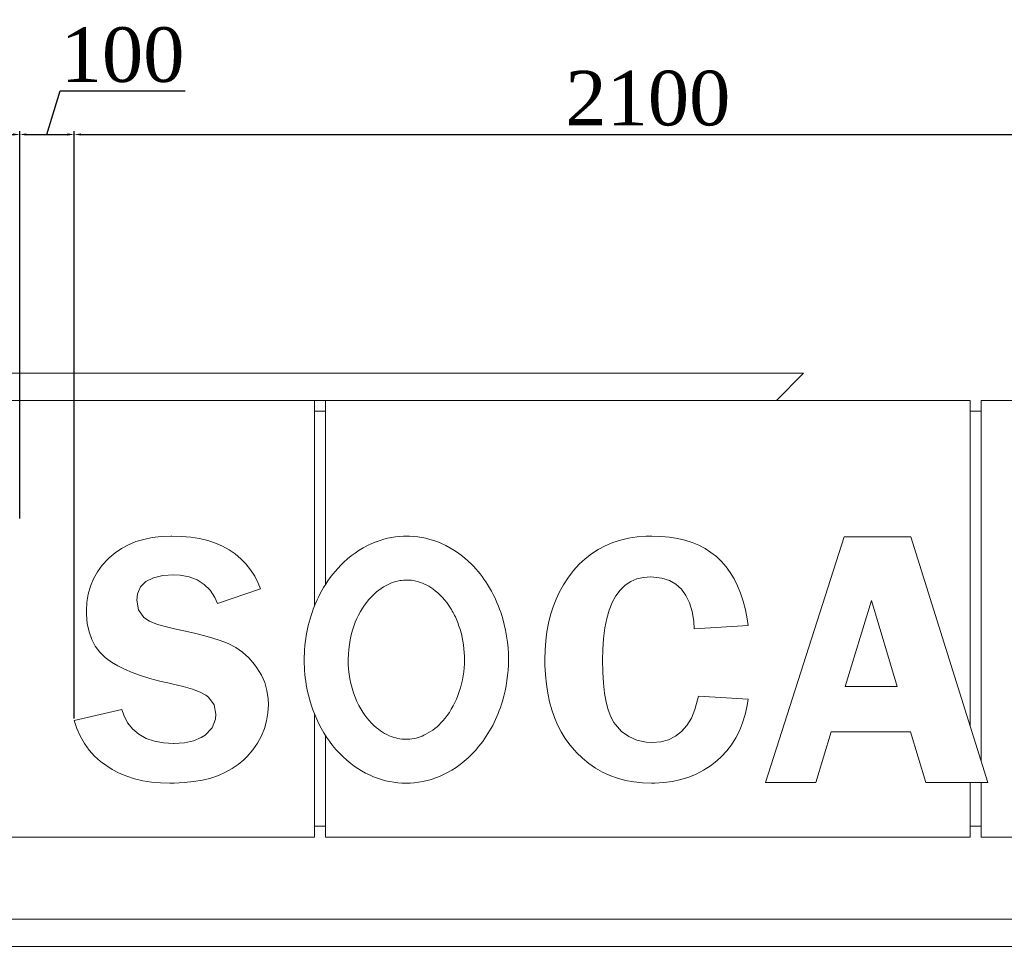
# Model space of a CAD drawing. Header units: feet. Extents: x 1874736 to 1903466, y 4612121 to 4660828.
# Tile 15 of 16: x 1890110 to 1891912, y 4659131 to 4660828. Entities that reach past the tile are written whole.
import ezdxf

# ---------------------------------------------------------------- set-up
doc = ezdxf.new("R2010")
doc.units = ezdxf.units.FT
doc.header["$MEASUREMENT"] = 0
doc.header["$PDMODE"] = 98
doc.header["$PDSIZE"] = 0.3
doc.styles.get("Standard").update_dxf_attribs({"font": 'times.ttf'})
doc.dimstyles.new('ISO-25', dxfattribs={"dimscale": 15, "dimtxt": 20, "dimasz": 2.5, "dimexe": 1.25, "dimexo": 0.625, "dimgap": 3, "dimtad": 1, "dimdec": 0, "dimtxsty": 'Standard', "dimcen": 2.5, "dimadec": 0, "dimazin": 0, "dimtfac": 1, "dimtdec": 0, "dimtmove": 0, "dimatfit": 3, "dimfxl": 1.25, "dimarcsym": 0})

# ---------------------------------------------------------------- blocks, each defined once
blk = doc.blocks.new('*D4950')
at = {"color": 0, "lineweight": -2, "transparency": 16777216}
for p, q in [((1889409.6, 4660132.7), (1889409.6, 4660623.8)), ((1889422.1, 4660617.5), (1890097.1, 4660617.5)), ((1890109.6, 4659914.4), (1890109.6, 4660623.8))]:
    blk.add_line(p, q, dxfattribs=at)
at = {"color": 0, "lineweight": 30, "transparency": 16777216}
for points in [[(1889422.1, 4660619.6), (1889422.1, 4660615.5), (1889409.6, 4660617.5)], [(1890097.1, 4660619.6), (1890097.1, 4660615.5), (1890109.6, 4660617.5)]]:
    blk.add_solid(points, dxfattribs=at)
at = {"layer": 'Defpoints', "color": 0, "lineweight": 30, "transparency": 16777216}
for p in [(1890109.6, 4660617.5), (1889409.6, 4660129.6), (1890109.6, 4659911.3)]:
    blk.add_point(p, dxfattribs=at)
at = {"color": 0, "lineweight": 5, "transparency": 16777216, "insert": (1889759.6, 4660683.6), "char_height": 100, "attachment_point": 5}
blk.add_mtext('700', dxfattribs=at)
blk = doc.blocks.new('*D4951')
at = {"color": 0, "lineweight": -2, "transparency": 16777216}
for p, q in [((1890159.6, 4660617.5), (1890183.5, 4660697.2)), ((1890183.5, 4660697.2), (1890412.4, 4660697.2)), ((1890109.6, 4659914.4), (1890109.6, 4660623.8)), ((1890122.1, 4660617.5), (1890197.1, 4660617.5)), ((1890209.6, 4659547.6), (1890209.6, 4660623.8))]:
    blk.add_line(p, q, dxfattribs=at)
at = {"color": 0, "lineweight": 30, "transparency": 16777216}
for points in [[(1890122.1, 4660619.6), (1890122.1, 4660615.5), (1890109.6, 4660617.5)], [(1890197.1, 4660619.6), (1890197.1, 4660615.5), (1890209.6, 4660617.5)]]:
    blk.add_solid(points, dxfattribs=at)
at = {"layer": 'Defpoints', "color": 0, "lineweight": 30, "transparency": 16777216}
for p in [(1890209.6, 4660617.5), (1890109.6, 4659911.3), (1890209.6, 4659544.4)]:
    blk.add_point(p, dxfattribs=at)
at = {"color": 0, "lineweight": 5, "transparency": 16777216, "insert": (1890298, 4660763), "char_height": 100, "attachment_point": 5}
blk.add_mtext('100', dxfattribs=at)
blk = doc.blocks.new('*D4952')
at = {"color": 0, "lineweight": -2, "transparency": 16777216}
for p, q in [((1890209.6, 4659547.6), (1890209.6, 4660623.8)), ((1890222.1, 4660617.5), (1892297.1, 4660617.5)), ((1892309.6, 4659433.8), (1892309.6, 4660623.8))]:
    blk.add_line(p, q, dxfattribs=at)
at = {"color": 0, "lineweight": 30, "transparency": 16777216}
for points in [[(1890222.1, 4660619.6), (1890222.1, 4660615.5), (1890209.6, 4660617.5)], [(1892297.1, 4660619.6), (1892297.1, 4660615.5), (1892309.6, 4660617.5)]]:
    blk.add_solid(points, dxfattribs=at)
at = {"layer": 'Defpoints', "color": 0, "lineweight": 30, "transparency": 16777216}
for p in [(1892309.6, 4660617.5), (1890209.6, 4659544.4), (1892309.6, 4659430.6)]:
    blk.add_point(p, dxfattribs=at)
at = {"color": 0, "lineweight": 5, "transparency": 16777216, "insert": (1891259.6, 4660683.4), "char_height": 100, "attachment_point": 5}
blk.add_mtext('2100', dxfattribs=at)

msp = doc.modelspace()

# ---------------------------------------------------------------- linework, layer by layer
at = {"color": 0, "linetype": 'Continuous', "lineweight": 0, "extrusion": (0, 1, 0)}
for p, q in [((1889928.4, 4660180.6, -26089.3), (1891544.8, 4660180.6, -26089.3)), ((1891494.8, 4660130.6, -26089.3), (1891544.8, 4660180.6, -26089.3)), ((1889924.8, 4660130.6, -26089.3), (1890649.6, 4660130.6, -26089.3)), ((1890649.6, 4660130.6, -26089.3), (1890669.6, 4660130.6, -26089.3)), ((1890649.6, 4659754.7, -26089.3), (1890649.6, 4660130.6, -26089.3)), ((1890669.6, 4660130.6, -26089.3), (1890669.6, 4659793.6, -26089.3)), ((1890669.6, 4660130.6, -26089.3), (1891849.6, 4660130.6, -26089.3)), ((1891849.6, 4659533, -26089.3), (1891849.6, 4660130.6, -26089.3)), ((1891869.6, 4660130.6, -26089.3), (1891869.6, 4659469, -26089.3)), ((1891869.6, 4660130.6, -26089.3), (1893049.6, 4660130.6, -26089.3)), ((1890649.6, 4660110.6, -26089.3), (1890669.6, 4660110.6, -26089.3)), ((1891849.6, 4660110.6, -26089.3), (1891869.6, 4660110.6, -26089.3)), ((1890336.7, 4659876, -26089.3), (1890322.2, 4659871.8, -26089.3)), ((1890352.3, 4659879.2, -26089.3), (1890336.7, 4659876, -26089.3)), ((1890368.8, 4659881.3, -26089.3), (1890352.3, 4659879.2, -26089.3)), ((1890386.3, 4659882, -26089.3), (1890368.8, 4659881.3, -26089.3)), ((1890388.1, 4659882, -26089.3), (1890386.3, 4659882, -26089.3)), ((1890406, 4659881.4, -26089.3), (1890388.1, 4659882, -26089.3)), ((1890423, 4659879.9, -26089.3), (1890406, 4659881.4, -26089.3)), ((1890438.9, 4659877.4, -26089.3), (1890423, 4659879.9, -26089.3)), ((1890453.9, 4659873.7, -26089.3), (1890438.9, 4659877.4, -26089.3)), ((1891224.4, 4659878.1, -26089.3), (1891209.4, 4659874.6, -26089.3)), ((1891240.2, 4659880.6, -26089.3), (1891224.4, 4659878.1, -26089.3)), ((1891256.7, 4659881.8, -26089.3), (1891240.2, 4659880.6, -26089.3)), ((1891267.1, 4659882, -26089.3), (1891256.7, 4659881.8, -26089.3)), ((1891283.4, 4659881.5, -26089.3), (1891267.1, 4659882, -26089.3)), ((1891298.9, 4659880.2, -26089.3), (1891283.4, 4659881.5, -26089.3)), ((1891313.6, 4659877.8, -26089.3), (1891298.9, 4659880.2, -26089.3)), ((1891327.5, 4659874.5, -26089.3), (1891313.6, 4659877.8, -26089.3)), ((1891619, 4659880.6, -26089.3), (1891474.7, 4659430.6, -26089.3)), ((1891740.9, 4659880.6, -26089.3), (1891619, 4659880.6, -26089.3)), ((1891881.7, 4659430.6, -26089.3), (1891740.9, 4659880.6, -26089.3)), ((1890296, 4659859.3, -26089.3), (1890284.2, 4659851.4, -26089.3)), ((1890308.7, 4659866.2, -26089.3), (1890296, 4659859.3, -26089.3)), ((1890322.2, 4659871.8, -26089.3), (1890308.7, 4659866.2, -26089.3)), ((1890467.8, 4659869.1, -26089.3), (1890453.9, 4659873.7, -26089.3)), ((1890480.8, 4659863.5, -26089.3), (1890467.8, 4659869.1, -26089.3)), ((1890493, 4659856.8, -26089.3), (1890480.8, 4659863.5, -26089.3)), ((1891181.6, 4659864.3, -26089.3), (1891168.7, 4659857.6, -26089.3)), ((1891195.2, 4659870.1, -26089.3), (1891181.6, 4659864.3, -26089.3)), ((1891209.4, 4659874.6, -26089.3), (1891195.2, 4659870.1, -26089.3)), ((1891340.6, 4659870.2, -26089.3), (1891327.5, 4659874.5, -26089.3)), ((1891352.9, 4659865.2, -26089.3), (1891340.6, 4659870.2, -26089.3)), ((1891364.4, 4659859.2, -26089.3), (1891352.9, 4659865.2, -26089.3)), ((1891375.1, 4659852.2, -26089.3), (1891364.4, 4659859.2, -26089.3)), ((1890271.5, 4659840.5, -26089.3), (1890260.8, 4659828.8, -26089.3)), ((1890273.4, 4659842.2, -26089.3), (1890271.5, 4659840.5, -26089.3)), ((1890284.2, 4659851.4, -26089.3), (1890273.4, 4659842.2, -26089.3)), ((1890504.2, 4659849.2, -26089.3), (1890493, 4659856.8, -26089.3)), ((1890514.4, 4659840.6, -26089.3), (1890504.2, 4659849.2, -26089.3)), ((1890523.8, 4659830.9, -26089.3), (1890514.4, 4659840.6, -26089.3)), ((1891145, 4659840.6, -26089.3), (1891134, 4659830.4, -26089.3)), ((1891156.5, 4659849.6, -26089.3), (1891145, 4659840.6, -26089.3)), ((1891168.7, 4659857.6, -26089.3), (1891156.5, 4659849.6, -26089.3)), ((1891385.1, 4659844.3, -26089.3), (1891375.1, 4659852.2, -26089.3)), ((1891394.3, 4659835.5, -26089.3), (1891385.1, 4659844.3, -26089.3)), ((1890260.8, 4659828.8, -26089.3), (1890251.9, 4659816.7, -26089.3)), ((1890532.1, 4659820.3, -26089.3), (1890523.8, 4659830.9, -26089.3)), ((1891134, 4659830.4, -26089.3), (1891123.7, 4659819.1, -26089.3)), ((1891402.9, 4659825.9, -26089.3), (1891394.3, 4659835.5, -26089.3)), ((1891410.5, 4659815.2, -26089.3), (1891402.9, 4659825.9, -26089.3)), ((1890244.6, 4659803.8, -26089.3), (1890239, 4659790.2, -26089.3)), ((1890251.9, 4659816.7, -26089.3), (1890244.6, 4659803.8, -26089.3)), ((1890340.5, 4659798.8, -26089.3), (1890354.3, 4659805.6, -26089.3)), ((1890354.3, 4659805.6, -26089.3), (1890371.5, 4659809.6, -26089.3)), ((1890371.5, 4659809.6, -26089.3), (1890392.1, 4659810.9, -26089.3)), ((1890392.1, 4659810.9, -26089.3), (1890403.3, 4659810.3, -26089.3)), ((1890403.3, 4659810.3, -26089.3), (1890419.8, 4659807.4, -26089.3)), ((1890419.8, 4659807.4, -26089.3), (1890434.6, 4659801.9, -26089.3)), ((1890539.8, 4659808.5, -26089.3), (1890532.1, 4659820.3, -26089.3)), ((1890546.4, 4659795.8, -26089.3), (1890539.8, 4659808.5, -26089.3)), ((1891112.8, 4659804.7, -26089.3), (1891105, 4659792.4, -26089.3)), ((1891121.6, 4659816.4, -26089.3), (1891112.8, 4659804.7, -26089.3)), ((1891123.7, 4659819.1, -26089.3), (1891121.6, 4659816.4, -26089.3)), ((1891239.6, 4659803.4, -26089.3), (1891251.9, 4659806.3, -26089.3)), ((1891251.9, 4659806.3, -26089.3), (1891265, 4659807.2, -26089.3)), ((1891265, 4659807.2, -26089.3), (1891270.5, 4659807, -26089.3)), ((1891270.5, 4659807, -26089.3), (1891285.4, 4659805.1, -26089.3)), ((1891285.4, 4659805.1, -26089.3), (1891298.9, 4659800.8, -26089.3)), ((1891417.5, 4659803.5, -26089.3), (1891410.5, 4659815.2, -26089.3)), ((1890239, 4659790.2, -26089.3), (1890234.9, 4659775.9, -26089.3)), ((1890325.2, 4659776.2, -26089.3), (1890330.6, 4659788.9, -26089.3)), ((1890330.6, 4659788.9, -26089.3), (1890340.5, 4659798.8, -26089.3)), ((1890434.6, 4659801.9, -26089.3), (1890447.5, 4659793.6, -26089.3)), ((1890447.5, 4659793.6, -26089.3), (1890458.3, 4659782.8, -26089.3)), ((1890550.7, 4659785.2, -26089.3), (1890546.4, 4659795.8, -26089.3)), ((1891105, 4659792.4, -26089.3), (1891097.8, 4659779.7, -26089.3)), ((1891209.1, 4659783.2, -26089.3), (1891218.1, 4659791.8, -26089.3)), ((1891218.1, 4659791.8, -26089.3), (1891228.4, 4659798.6, -26089.3)), ((1891228.4, 4659798.6, -26089.3), (1891239.6, 4659803.4, -26089.3)), ((1891298.9, 4659800.8, -26089.3), (1891310.9, 4659794.1, -26089.3)), ((1891310.9, 4659794.1, -26089.3), (1891321, 4659784.9, -26089.3)), ((1891423.9, 4659790.8, -26089.3), (1891417.5, 4659803.5, -26089.3)), ((1891429.4, 4659777.3, -26089.3), (1891423.9, 4659790.8, -26089.3)), ((1890234.9, 4659775.9, -26089.3), (1890232.5, 4659760.9, -26089.3)), ((1890323.8, 4659764.4, -26089.3), (1890325.2, 4659776.2, -26089.3)), ((1890458.3, 4659782.8, -26089.3), (1890467.1, 4659769.4, -26089.3)), ((1890467.1, 4659769.4, -26089.3), (1890471.7, 4659758.8, -26089.3)), ((1890471.7, 4659758.8, -26089.3), (1890550.7, 4659785.2, -26089.3)), ((1891097.8, 4659779.7, -26089.3), (1891091.5, 4659766.3, -26089.3)), ((1891194.4, 4659760.5, -26089.3), (1891201.2, 4659772.7, -26089.3)), ((1891201.2, 4659772.7, -26089.3), (1891209.1, 4659783.2, -26089.3)), ((1891321, 4659784.9, -26089.3), (1891329.4, 4659773.3, -26089.3)), ((1891329.4, 4659773.3, -26089.3), (1891335.9, 4659759.7, -26089.3)), ((1891434.2, 4659762.7, -26089.3), (1891429.4, 4659777.3, -26089.3)), ((1890232.5, 4659760.9, -26089.3), (1890231.7, 4659745.1, -26089.3)), ((1890327.4, 4659747, -26089.3), (1890323.8, 4659764.4, -26089.3)), ((1891086.1, 4659752.3, -26089.3), (1891081.6, 4659737.7, -26089.3)), ((1891091.5, 4659766.3, -26089.3), (1891086.1, 4659752.3, -26089.3)), ((1891188.9, 4659746.6, -26089.3), (1891194.4, 4659760.5, -26089.3)), ((1891335.9, 4659759.7, -26089.3), (1891340.6, 4659744, -26089.3)), ((1891438.3, 4659747.2, -26089.3), (1891434.2, 4659762.7, -26089.3)), ((1891620.7, 4659606.4, -26089.3), (1891668.8, 4659764.3, -26089.3)), ((1891668.8, 4659764.3, -26089.3), (1891715.9, 4659606.4, -26089.3)), ((1890231.7, 4659745.1, -26089.3), (1890231.8, 4659738.5, -26089.3)), ((1890231.8, 4659738.5, -26089.3), (1890233.3, 4659721.6, -26089.3)), ((1890337, 4659733.1, -26089.3), (1890327.4, 4659747, -26089.3)), ((1890347.5, 4659726.3, -26089.3), (1890337, 4659733.1, -26089.3)), ((1891081.6, 4659737.7, -26089.3), (1891077.8, 4659722.5, -26089.3)), ((1891184.4, 4659731.1, -26089.3), (1891188.9, 4659746.6, -26089.3)), ((1891340.6, 4659744, -26089.3), (1891343.6, 4659726.2, -26089.3)), ((1891441.5, 4659730.6, -26089.3), (1891438.3, 4659747.2, -26089.3)), ((1890233.3, 4659721.6, -26089.3), (1890236.6, 4659706.4, -26089.3)), ((1890361.9, 4659720.2, -26089.3), (1890347.5, 4659726.3, -26089.3)), ((1890380.7, 4659715, -26089.3), (1890361.9, 4659720.2, -26089.3)), ((1890393, 4659712.3, -26089.3), (1890380.7, 4659715, -26089.3)), ((1891077.8, 4659722.5, -26089.3), (1891074.9, 4659706.7, -26089.3)), ((1891178.6, 4659694.7, -26089.3), (1891180.9, 4659713.8, -26089.3)), ((1891180.9, 4659713.8, -26089.3), (1891184.4, 4659731.1, -26089.3)), ((1891343.6, 4659726.2, -26089.3), (1891344.5, 4659712.2, -26089.3)), ((1891344.5, 4659712.2, -26089.3), (1891443.2, 4659718.5, -26089.3)), ((1891443.2, 4659718.5, -26089.3), (1891441.5, 4659730.6, -26089.3)), ((1890236.6, 4659706.4, -26089.3), (1890241.6, 4659692.7, -26089.3)), ((1890413.4, 4659708, -26089.3), (1890393, 4659712.3, -26089.3)), ((1890431.9, 4659703.8, -26089.3), (1890413.4, 4659708, -26089.3)), ((1890448.6, 4659699.4, -26089.3), (1890431.9, 4659703.8, -26089.3)), ((1890463.5, 4659695.1, -26089.3), (1890448.6, 4659699.4, -26089.3)), ((1891074.9, 4659706.7, -26089.3), (1891072.8, 4659690.4, -26089.3)), ((1890241.6, 4659692.7, -26089.3), (1890248.1, 4659680.2, -26089.3)), ((1890248.1, 4659680.2, -26089.3), (1890256.4, 4659669.2, -26089.3)), ((1890476.6, 4659690.9, -26089.3), (1890463.5, 4659695.1, -26089.3)), ((1890488, 4659686.6, -26089.3), (1890476.6, 4659690.9, -26089.3)), ((1890492.2, 4659684.7, -26089.3), (1890488, 4659686.6, -26089.3)), ((1890505.5, 4659677.7, -26089.3), (1890492.2, 4659684.7, -26089.3)), ((1890517.7, 4659669.2, -26089.3), (1890505.5, 4659677.7, -26089.3)), ((1891072.8, 4659690.4, -26089.3), (1891071.5, 4659673.5, -26089.3)), ((1891177.1, 4659674.2, -26089.3), (1891178.6, 4659694.7, -26089.3)), ((1890256.4, 4659669.2, -26089.3), (1890266.4, 4659659.4, -26089.3)), ((1890529.1, 4659659, -26089.3), (1890517.7, 4659669.2, -26089.3)), ((1891071.5, 4659673.5, -26089.3), (1891071.1, 4659655.8, -26089.3)), ((1891176.7, 4659654.9, -26089.3), (1891177.1, 4659674.2, -26089.3)), ((1890266.4, 4659659.4, -26089.3), (1890268.4, 4659657.8, -26089.3)), ((1890268.4, 4659657.8, -26089.3), (1890278, 4659650.8, -26089.3)), ((1890278, 4659650.8, -26089.3), (1890289.1, 4659644.2, -26089.3)), ((1890289.1, 4659644.2, -26089.3), (1890301.5, 4659638, -26089.3)), ((1890539.5, 4659647, -26089.3), (1890529.1, 4659659, -26089.3)), ((1890543.9, 4659640.8, -26089.3), (1890539.5, 4659647, -26089.3)), ((1891071.1, 4659655.8, -26089.3), (1891071.2, 4659645.7, -26089.3)), ((1891071.2, 4659645.7, -26089.3), (1891072.1, 4659627.9, -26089.3)), ((1891177.1, 4659632.8, -26089.3), (1891176.7, 4659654.9, -26089.3)), ((1890301.5, 4659638, -26089.3), (1890315.4, 4659632, -26089.3)), ((1890315.4, 4659632, -26089.3), (1890330.9, 4659626.4, -26089.3)), ((1890330.9, 4659626.4, -26089.3), (1890347.8, 4659621.2, -26089.3)), ((1890552, 4659627.5, -26089.3), (1890543.9, 4659640.8, -26089.3)), ((1890558.1, 4659613.8, -26089.3), (1890552, 4659627.5, -26089.3)), ((1891072.1, 4659627.9, -26089.3), (1891073.8, 4659610.7, -26089.3)), ((1891178.4, 4659612.6, -26089.3), (1891177.1, 4659632.8, -26089.3)), ((1890347.8, 4659621.2, -26089.3), (1890366.2, 4659616.3, -26089.3)), ((1890366.2, 4659616.3, -26089.3), (1890386.2, 4659611.9, -26089.3)), ((1890386.2, 4659611.9, -26089.3), (1890387.9, 4659611.5, -26089.3)), ((1890387.9, 4659611.5, -26089.3), (1890408.6, 4659606.6, -26089.3)), ((1890408.6, 4659606.6, -26089.3), (1890425.9, 4659601.7, -26089.3)), ((1890562.1, 4659599.4, -26089.3), (1890558.1, 4659613.8, -26089.3)), ((1891073.8, 4659610.7, -26089.3), (1891076.3, 4659594.4, -26089.3)), ((1891180.4, 4659594.4, -26089.3), (1891178.4, 4659612.6, -26089.3)), ((1891715.9, 4659606.4, -26089.3), (1891620.7, 4659606.4, -26089.3)), ((1890425.9, 4659601.7, -26089.3), (1890439.8, 4659596.4, -26089.3)), ((1890439.8, 4659596.4, -26089.3), (1890450.4, 4659590.7, -26089.3)), ((1890450.4, 4659590.7, -26089.3), (1890455.5, 4659586.7, -26089.3)), ((1890564.3, 4659584.2, -26089.3), (1890562.1, 4659599.4, -26089.3)), ((1891076.3, 4659594.4, -26089.3), (1891079.6, 4659578.7, -26089.3)), ((1891183.5, 4659578.1, -26089.3), (1891180.4, 4659594.4, -26089.3)), ((1891352.1, 4659588.9, -26089.3), (1891350.7, 4659582, -26089.3)), ((1891443.2, 4659583.3, -26089.3), (1891352.1, 4659588.9, -26089.3)), ((1890455.5, 4659586.7, -26089.3), (1890465.6, 4659573, -26089.3)), ((1890465.6, 4659573, -26089.3), (1890469, 4659555.6, -26089.3)), ((1890564, 4659558.5, -26089.3), (1890564.9, 4659573.8, -26089.3)), ((1890564.9, 4659573.8, -26089.3), (1890564.3, 4659584.2, -26089.3)), ((1891079.6, 4659578.7, -26089.3), (1891083.8, 4659563.8, -26089.3)), ((1891187.2, 4659563.7, -26089.3), (1891183.5, 4659578.1, -26089.3)), ((1891350.7, 4659582, -26089.3), (1891345.7, 4659564.3, -26089.3)), ((1891437.6, 4659555.4, -26089.3), (1891441.3, 4659571.9, -26089.3)), ((1891441.3, 4659571.9, -26089.3), (1891443.2, 4659583.3, -26089.3)), ((1890296.5, 4659564.2, -26089.3), (1890209.6, 4659544.4, -26089.3)), ((1890300.1, 4659553.8, -26089.3), (1890296.5, 4659564.2, -26089.3)), ((1890307.3, 4659540.1, -26089.3), (1890300.1, 4659553.8, -26089.3)), ((1890469, 4659555.6, -26089.3), (1890468.1, 4659546.4, -26089.3)), ((1890561.6, 4659543.6, -26089.3), (1890564, 4659558.5, -26089.3)), ((1890649.6, 4659330.6, -26089.3), (1890649.6, 4659555.4, -26089.3)), ((1891083.8, 4659563.8, -26089.3), (1891088.8, 4659549.5, -26089.3)), ((1891192, 4659551.1, -26089.3), (1891187.2, 4659563.7, -26089.3)), ((1891345.7, 4659564.3, -26089.3), (1891339.2, 4659548.6, -26089.3)), ((1891432.9, 4659540, -26089.3), (1891437.6, 4659555.4, -26089.3)), ((1890209.6, 4659544.4, -26089.3), (1890214.5, 4659529.5, -26089.3)), ((1890316.7, 4659528.5, -26089.3), (1890307.3, 4659540.1, -26089.3)), ((1890468.1, 4659546.4, -26089.3), (1890461.7, 4659530.9, -26089.3)), ((1890557.6, 4659529.5, -26089.3), (1890561.6, 4659543.6, -26089.3)), ((1891088.8, 4659549.5, -26089.3), (1891094.4, 4659536.1, -26089.3)), ((1891094.4, 4659536.1, -26089.3), (1891101.1, 4659523.3, -26089.3)), ((1891197.5, 4659540.6, -26089.3), (1891192, 4659551.1, -26089.3)), ((1891200.4, 4659536.6, -26089.3), (1891197.5, 4659540.6, -26089.3)), ((1891211.5, 4659524.3, -26089.3), (1891200.4, 4659536.6, -26089.3)), ((1891331, 4659535.2, -26089.3), (1891321.4, 4659524.1, -26089.3)), ((1891339.2, 4659548.6, -26089.3), (1891331, 4659535.2, -26089.3)), ((1891427.2, 4659525.5, -26089.3), (1891432.9, 4659540, -26089.3)), ((1890214.5, 4659529.5, -26089.3), (1890220.7, 4659515.1, -26089.3)), ((1890328, 4659519, -26089.3), (1890316.7, 4659528.5, -26089.3)), ((1890341.1, 4659511.5, -26089.3), (1890328, 4659519, -26089.3)), ((1890449.2, 4659517.6, -26089.3), (1890442.1, 4659512.9, -26089.3)), ((1890461.7, 4659530.9, -26089.3), (1890449.2, 4659517.6, -26089.3)), ((1890545, 4659502.9, -26089.3), (1890552.1, 4659515.9, -26089.3)), ((1890552.1, 4659515.9, -26089.3), (1890557.6, 4659529.5, -26089.3)), ((1890669.6, 4659516.6, -26089.3), (1890669.6, 4659330.6, -26089.3)), ((1891101.1, 4659523.3, -26089.3), (1891108.4, 4659511.3, -26089.3)), ((1891224.7, 4659514.8, -26089.3), (1891211.5, 4659524.3, -26089.3)), ((1891321.4, 4659524.1, -26089.3), (1891310.1, 4659515.3, -26089.3)), ((1891420.7, 4659512.2, -26089.3), (1891427.2, 4659525.5, -26089.3)), ((1891567, 4659430.6, -26089.3), (1891595.2, 4659523.4, -26089.3)), ((1891595.2, 4659523.4, -26089.3), (1891740.6, 4659523.4, -26089.3)), ((1891740.6, 4659523.4, -26089.3), (1891768.3, 4659430.6, -26089.3)), ((1890220.7, 4659515.1, -26089.3), (1890228.2, 4659502, -26089.3)), ((1890228.2, 4659502, -26089.3), (1890236.8, 4659489.8, -26089.3)), ((1890356.2, 4659506.3, -26089.3), (1890341.1, 4659511.5, -26089.3)), ((1890372.9, 4659503.1, -26089.3), (1890356.2, 4659506.3, -26089.3)), ((1890391.1, 4659502.1, -26089.3), (1890372.9, 4659503.1, -26089.3)), ((1890391.6, 4659502.1, -26089.3), (1890391.1, 4659502.1, -26089.3)), ((1890411.1, 4659503.3, -26089.3), (1890391.6, 4659502.1, -26089.3)), ((1890428.1, 4659506.9, -26089.3), (1890411.1, 4659503.3, -26089.3)), ((1890442.1, 4659512.9, -26089.3), (1890428.1, 4659506.9, -26089.3)), ((1890536.2, 4659490.3, -26089.3), (1890545, 4659502.9, -26089.3)), ((1891108.4, 4659511.3, -26089.3), (1891116.6, 4659499.9, -26089.3)), ((1891116.6, 4659499.9, -26089.3), (1891125.7, 4659489.1, -26089.3)), ((1891239.7, 4659508.2, -26089.3), (1891224.7, 4659514.8, -26089.3)), ((1891256.2, 4659504.7, -26089.3), (1891239.7, 4659508.2, -26089.3)), ((1891267.9, 4659504.1, -26089.3), (1891256.2, 4659504.7, -26089.3)), ((1891283.3, 4659505.3, -26089.3), (1891267.9, 4659504.1, -26089.3)), ((1891297.3, 4659509.1, -26089.3), (1891283.3, 4659505.3, -26089.3)), ((1891310.1, 4659515.3, -26089.3), (1891297.3, 4659509.1, -26089.3)), ((1891404.2, 4659488.4, -26089.3), (1891413, 4659499.9, -26089.3)), ((1891413, 4659499.9, -26089.3), (1891420.7, 4659512.2, -26089.3)), ((1890236.8, 4659489.8, -26089.3), (1890246.5, 4659478.8, -26089.3)), ((1890525.8, 4659478.2, -26089.3), (1890536.2, 4659490.3, -26089.3)), ((1891125.7, 4659489.1, -26089.3), (1891128.8, 4659485.7, -26089.3)), ((1891128.8, 4659485.7, -26089.3), (1891139.8, 4659475, -26089.3)), ((1891394.6, 4659478, -26089.3), (1891404.2, 4659488.4, -26089.3)), ((1890246.5, 4659478.8, -26089.3), (1890257.5, 4659469, -26089.3)), ((1890257.5, 4659469, -26089.3), (1890278.9, 4659454.5, -26089.3)), ((1890498.7, 4659456.2, -26089.3), (1890509.7, 4659463.8, -26089.3)), ((1890509.7, 4659463.8, -26089.3), (1890519.8, 4659472.4, -26089.3)), ((1890519.8, 4659472.4, -26089.3), (1890525.8, 4659478.2, -26089.3)), ((1891139.8, 4659475, -26089.3), (1891151.4, 4659465.4, -26089.3)), ((1891151.4, 4659465.4, -26089.3), (1891163.6, 4659457, -26089.3)), ((1891374.1, 4659461.1, -26089.3), (1891386.1, 4659470.4, -26089.3)), ((1891386.1, 4659470.4, -26089.3), (1891394.6, 4659478, -26089.3)), ((1890278.9, 4659454.5, -26089.3), (1890291.8, 4659448, -26089.3)), ((1890291.8, 4659448, -26089.3), (1890305.5, 4659442.3, -26089.3)), ((1890459.4, 4659438.9, -26089.3), (1890473.5, 4659443.7, -26089.3)), ((1890473.5, 4659443.7, -26089.3), (1890486.6, 4659449.5, -26089.3)), ((1890486.6, 4659449.5, -26089.3), (1890498.7, 4659456.2, -26089.3)), ((1891163.6, 4659457, -26089.3), (1891176.4, 4659449.7, -26089.3)), ((1891176.4, 4659449.7, -26089.3), (1891189.9, 4659443.5, -26089.3)), ((1891189.9, 4659443.5, -26089.3), (1891203.9, 4659438.4, -26089.3)), ((1891334.4, 4659440.5, -26089.3), (1891348.2, 4659446.1, -26089.3)), ((1891348.2, 4659446.1, -26089.3), (1891361.4, 4659453, -26089.3)), ((1891361.4, 4659453, -26089.3), (1891374.1, 4659461.1, -26089.3)), ((1890305.5, 4659442.3, -26089.3), (1890320, 4659437.6, -26089.3)), ((1890320, 4659437.6, -26089.3), (1890335.1, 4659434, -26089.3)), ((1890335.1, 4659434, -26089.3), (1890350.8, 4659431.4, -26089.3)), ((1890350.8, 4659431.4, -26089.3), (1890367.4, 4659429.9, -26089.3)), ((1890367.4, 4659429.9, -26089.3), (1890384.7, 4659429.3, -26089.3)), ((1890384.7, 4659429.3, -26089.3), (1890392.5, 4659429.5, -26089.3)), ((1890392.5, 4659429.5, -26089.3), (1890410.9, 4659430.4, -26089.3)), ((1890410.9, 4659430.4, -26089.3), (1890428.1, 4659432.3, -26089.3)), ((1890428.1, 4659432.3, -26089.3), (1890444.4, 4659435.2, -26089.3)), ((1890444.4, 4659435.2, -26089.3), (1890459.4, 4659438.9, -26089.3)), ((1891203.9, 4659438.4, -26089.3), (1891218.5, 4659434.4, -26089.3)), ((1891218.5, 4659434.4, -26089.3), (1891233.8, 4659431.7, -26089.3)), ((1891233.8, 4659431.7, -26089.3), (1891249.8, 4659429.9, -26089.3)), ((1891249.8, 4659429.9, -26089.3), (1891266.4, 4659429.3, -26089.3)), ((1891266.4, 4659429.3, -26089.3), (1891272.4, 4659429.5, -26089.3)), ((1891272.4, 4659429.5, -26089.3), (1891289, 4659430.4, -26089.3)), ((1891289, 4659430.4, -26089.3), (1891304.7, 4659432.7, -26089.3)), ((1891304.7, 4659432.7, -26089.3), (1891319.9, 4659436, -26089.3)), ((1891319.9, 4659436, -26089.3), (1891334.4, 4659440.5, -26089.3)), ((1891474.7, 4659430.6, -26089.3), (1891567, 4659430.6, -26089.3)), ((1891768.3, 4659430.6, -26089.3), (1891881.7, 4659430.6, -26089.3)), ((1891849.6, 4659330.6, -26089.3), (1891849.6, 4659430.6, -26089.3)), ((1891869.6, 4659430.6, -26089.3), (1891869.6, 4659330.6, -26089.3)), ((1890669.6, 4659350.6, -26089.3), (1890649.6, 4659350.6, -26089.3)), ((1891869.6, 4659350.6, -26089.3), (1891849.6, 4659350.6, -26089.3)), ((1890649.6, 4659330.6, -26089.3), (1889469.6, 4659330.6, -26089.3)), ((1891849.6, 4659330.6, -26089.3), (1890669.6, 4659330.6, -26089.3)), ((1893049.6, 4659330.6, -26089.3), (1891869.6, 4659330.6, -26089.3)), ((1888909.6, 4659180.6, -26089.3), (1893424.5, 4659180.6, -26089.3)), ((1893424.5, 4659180.6, -26089.3), (1888909.6, 4659180.6, -26089.3)), ((1888909.6, 4659180.6, -26089.3), (1896009.6, 4659180.6, -26089.3)), ((1896009.6, 4659180.6, -26089.3), (1888909.6, 4659180.6, -26089.3)), ((1888909.6, 4659130.6, -26089.3), (1893424.5, 4659130.6, -26089.3)), ((1888909.6, 4659130.6, -26089.3), (1896009.6, 4659130.6, -26089.3))]:
    msp.add_line(p, q, dxfattribs=at)
at = {"color": 0, "linetype": 'Continuous', "lineweight": 0}
for points, knots in [([(1890819.3, 4659882, -26089.3), (1890799.7, 4659882.1, -26089.3), (1890780.5, 4659878.6, -26089.3), (1890740.3, 4659863.4, -26089.3), (1890720.3, 4659850.4, -26089.3), (1890688.4, 4659820.4, -26089.3), (1890676.1, 4659804.6, -26089.3), (1890648.9, 4659758.9, -26089.3), (1890638, 4659726.6, -26089.3), (1890628.4, 4659659.1, -26089.3), (1890630.1, 4659624, -26089.3), (1890644.2, 4659566.5, -26089.3), (1890653.6, 4659543.1, -26089.3), (1890679.4, 4659500.3, -26089.3), (1890696, 4659480.9, -26089.3), (1890732.7, 4659452.1, -26089.3), (1890751.7, 4659442, -26089.3), (1890791.7, 4659430.1, -26089.3), (1890811.9, 4659428.1, -26089.3), (1890853.4, 4659432.2, -26089.3), (1890874, 4659438.7, -26089.3), (1890913.9, 4659460.2, -26089.3), (1890933.6, 4659476.4, -26089.3), (1890969.3, 4659520.3, -26089.3), (1890984.1, 4659548.4, -26089.3), (1891000.7, 4659604.4, -26089.3), (1891004.3, 4659630, -26089.3), (1891004.4, 4659655.4, -26089.3), (1891004.5, 4659684.4, -26089.3), (1891000, 4659713.5, -26089.3), (1890984.4, 4659760, -26089.3), (1890976.1, 4659777.6, -26089.3), (1890957.6, 4659806.8, -26089.3), (1890947.8, 4659819.3, -26089.3), (1890920.9, 4659846.1, -26089.3), (1890902.5, 4659859.2, -26089.3), (1890863.5, 4659876.5, -26089.3), (1890843.7, 4659881.2, -26089.3), (1890822.1, 4659881.9, -26089.3), (1890820.7, 4659882, -26089.3), (1890819.3, 4659882, -26089.3)], [-1222.02098, -1222.02098, -1222.02098, -1222.02098, -1149.677971, -1149.677971, -1061.368227, -1061.368227, -986.978924, -986.978924, -861.595772, -861.595772, -731.125816, -731.125816, -635.687845, -635.687845, -538.166235, -538.166235, -454.413297, -454.413297, -374.051597, -374.051597, -288.004931, -288.004931, -192.001538, -192.001538, -84.459887, -84.459887, 0, 0, 0, 96.465889, 96.465889, 163.167696, 163.167696, 220.257091, 220.257091, 302.219523, 302.219523, 376.819321, 376.819321, 381.987028, 381.987028, 381.987028, 381.987028]), ([(1890818.6, 4659801.5, -26089.3), (1890824, 4659801.4, -26089.3), (1890829.3, 4659800.8, -26089.3), (1890845.9, 4659797.1, -26089.3), (1890856.4, 4659792, -26089.3), (1890878.4, 4659776.3, -26089.3), (1890889.5, 4659764.1, -26089.3), (1890898.4, 4659749.9, -26089.3), (1890902.6, 4659743.2, -26089.3), (1890906.4, 4659735.9, -26089.3), (1890913, 4659720.2, -26089.3), (1890915.9, 4659711.9, -26089.3), (1890922.7, 4659685, -26089.3), (1890924.5, 4659666.5, -26089.3), (1890922.9, 4659628.1, -26089.3), (1890918.9, 4659608.3, -26089.3), (1890905.1, 4659572.1, -26089.3), (1890895.6, 4659556.3, -26089.3), (1890875.4, 4659533.5, -26089.3), (1890864.9, 4659525, -26089.3), (1890844, 4659514.2, -26089.3), (1890834.1, 4659511.1, -26089.3), (1890814, 4659509.2, -26089.3), (1890804.1, 4659510.3, -26089.3), (1890782.8, 4659516.8, -26089.3), (1890772.1, 4659523.1, -26089.3), (1890750.4, 4659541.2, -26089.3), (1890739.4, 4659555, -26089.3), (1890720.4, 4659591.4, -26089.3), (1890713.8, 4659614.3, -26089.3), (1890709.6, 4659662.4, -26089.3), (1890712.1, 4659686.9, -26089.3), (1890725, 4659729.5, -26089.3), (1890734.1, 4659746.8, -26089.3), (1890753.5, 4659772, -26089.3), (1890763.9, 4659781.8, -26089.3), (1890785, 4659794.7, -26089.3), (1890794.9, 4659798.6, -26089.3), (1890809.8, 4659801.2, -26089.3), (1890814.2, 4659801.5, -26089.3), (1890818.6, 4659801.5, -26089.3)], [-116.207121, -116.207121, -116.207121, -116.207121, -97.087255, -97.087255, -55.789282, -55.789282, 0, 0, 0, 26.362457, 26.362457, 52.157186, 52.157186, 104.362435, 104.362435, 162.362877, 162.362877, 220.278939, 220.278939, 265.194695, 265.194695, 301.049094, 301.049094, 336.609343, 336.609343, 380.027837, 380.027837, 436.820756, 436.820756, 504.972314, 504.972314, 573.306695, 573.306695, 633.281611, 633.281611, 681.036336, 681.036336, 717.909728, 717.909728, 733.679066, 733.679066, 733.679066, 733.679066])]:
    msp.add_open_spline(points, degree=3, knots=knots, dxfattribs=at)

# ---------------------------------------------------------------- dimensions: what is measured, and where the dimension line sits
at = {"color": 1, "lineweight": 5}
for base, p1, p2, picture, middle in [((1890209.6, 4660617.5, -26089.3), (1890109.6, 4659911.3, -26089.3), (1890209.6, 4659544.4, -26089.3), '*D4951', (1890198.5, 4660763, -26089.3)), ((1890109.6, 4660617.5, -26089.3), (1889409.6, 4660129.6, -26089.3), (1890109.6, 4659911.3, -26089.3), '*D4950', (1889759.6, 4660683.6, -26089.3)), ((1892309.6, 4660617.5, -26089.3), (1890209.6, 4659544.4, -26089.3), (1892309.6, 4659430.6, -26089.3), '*D4952', (1891259.6, 4660683.4, -26089.3))]:
    dim = msp.add_linear_dim(base=base, p1=p1, p2=p2, dimstyle='ISO-25', override={"dimscale": 5, "dimtmove": 1}, dxfattribs=at)
    dim.commit()
    dim.dimension.update_dxf_attribs({"geometry": picture, "text_midpoint": middle})

doc.saveas('drawing.dxf')
